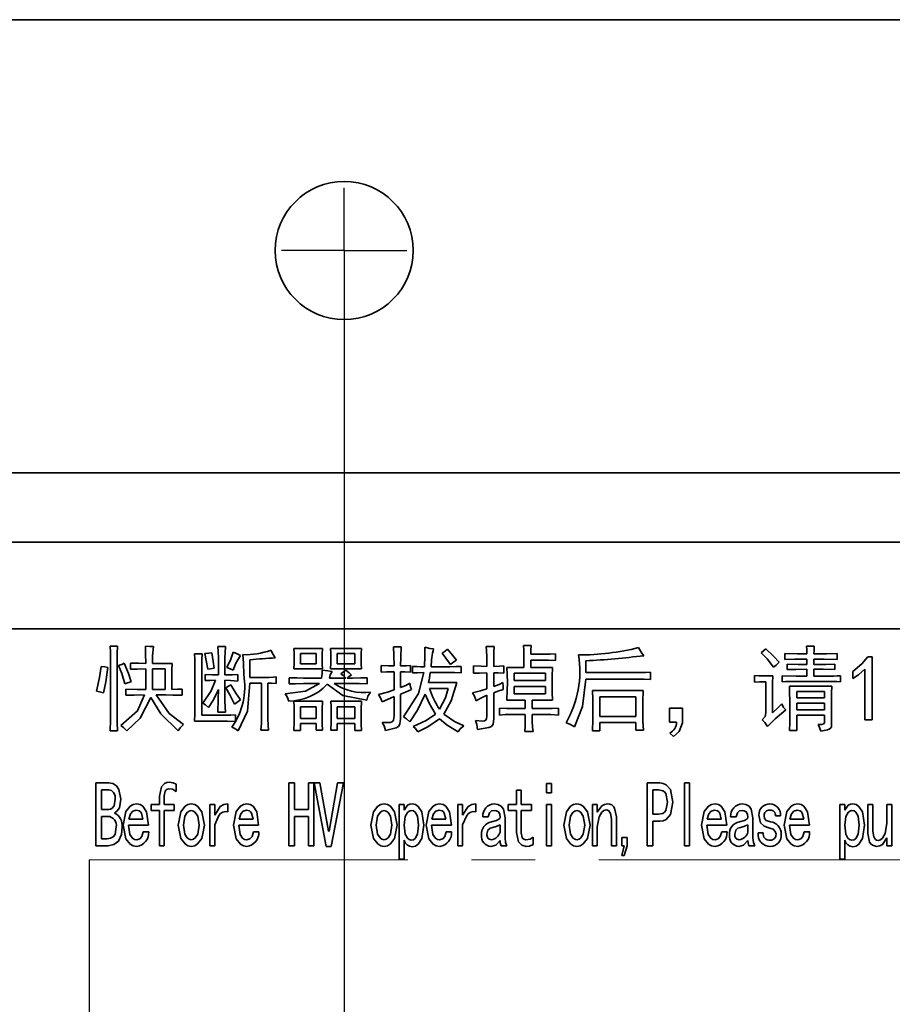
# Model space of a CAD drawing. Header units: millimetres. Extents: x 15229 to 19334, y -5668 to -4465.
# Tile 8 of 15: x 16054 to 16089, y -4879 to -4839. Entities that reach past the tile are written whole.
import ezdxf

# ---------------------------------------------------------------- set-up
doc = ezdxf.new("R2010")
doc.units = ezdxf.units.MM
doc.header["$PDMODE"] = 3
doc.header["$PDSIZE"] = 8
doc.linetypes.add('CENTER', pattern=[2, 1.25, -0.25, 0.25, -0.25])
doc.linetypes.add('CENTERX2', pattern=[20.32, 12.7, -2.54, 2.54, -2.54])
doc.layers.get('Defpoints').update_dxf_attribs({"linetype": 'CONTINUOUS'})
for name, color, linetype in [('3中心线层', 1, 'CENTER'), ('7标注层', 4, 'CONTINUOUS'), ('中心线层', 1, 'CENTERX2')]:
    doc.layers.add(name, color=color, linetype=linetype)
doc.layers.add('轮廓实线层', color=7, linetype='CONTINUOUS', lineweight=35)
doc.styles.add('TH_GBDIM', font='romans.shx', dxfattribs={"width": 0.8, "bigfont": 'gbcbig.shx'})
doc.dimstyles.new('TH_GBDIM1', dxfattribs={"dimtxt": 12, "dimasz": 2.5, "dimexe": 2, "dimexo": 0, "dimgap": 1.5, "dimtad": 1, "dimdec": 1, "dimzin": 0, "dimdsep": 46, "dimtxsty": 'TH_GBDIM', "dimcen": 2.5, "dimclrd": 130, "dimclre": 130, "dimclrt": 3, "dimadec": 0, "dimazin": 0, "dimtfac": 0.714286, "dimtdec": 1, "dimtmove": 0, "dimatfit": 3, "dimfxl": 1, "dimtzin": 0, "dimlwd": -1, "dimlwe": -1, "dimarcsym": 0})

# ---------------------------------------------------------------- blocks, each defined once
blk = doc.blocks.new('*D370')
at = {"layer": '7标注层', "color": 130, "ltscale": 5, "transparency": 16777216}
for p, q in [((16067.025, -4848.624), (16067.025, -4961.599)), ((16012.135, -4871.578), (16012.135, -4961.599)), ((16014.635, -4959.599), (16064.525, -4959.599))]:
    blk.add_line(p, q, dxfattribs=at)
for points in [[(16014.635, -4959.182), (16014.635, -4960.015), (16012.135, -4959.599)], [(16064.525, -4959.182), (16064.525, -4960.015), (16067.025, -4959.599)]]:
    blk.add_solid(points, dxfattribs=at)
at = {"layer": 'Defpoints', "color": 0, "ltscale": 5, "transparency": 16777216}
for p in [(16067.025, -4848.624), (16012.135, -4871.578), (16067.025, -4959.599)]:
    blk.add_point(p, dxfattribs=at)
at = {"layer": '7标注层', "color": 3, "ltscale": 5, "transparency": 16777216, "insert": (16039.58, -4952.099), "char_height": 12, "attachment_point": 5, "style": 'TH_GBDIM'}
blk.add_mtext('55', dxfattribs=at)
blk = doc.blocks.new('*D372')
at = {"layer": '7标注层', "color": 130, "ltscale": 5, "transparency": 16777216}
for p, q in [((16053.298, -4871.578), (16053.298, -4937.955)), ((16056.861, -4872.914), (16056.861, -4937.955)), ((16050.798, -4935.955), (16048.298, -4935.955)), ((16053.298, -4935.955), (16056.861, -4935.955)), ((16059.361, -4935.955), (16083.735, -4935.955))]:
    blk.add_line(p, q, dxfattribs=at)
for points in [[(16050.798, -4935.539), (16050.798, -4936.372), (16053.298, -4935.955)], [(16059.361, -4935.539), (16059.361, -4936.372), (16056.861, -4935.955)]]:
    blk.add_solid(points, dxfattribs=at)
at = {"layer": 'Defpoints', "color": 0, "ltscale": 5, "transparency": 16777216}
for p in [(16053.298, -4871.578), (16056.861, -4872.914), (16056.861, -4935.955)]:
    blk.add_point(p, dxfattribs=at)
at = {"layer": '7标注层', "color": 3, "ltscale": 5, "transparency": 16777216, "insert": (16078.807, -4928.455), "char_height": 12, "attachment_point": 5, "style": 'TH_GBDIM'}
blk.add_mtext('4', dxfattribs=at)
blk = doc.blocks.new('*D373')
at = {"layer": '7标注层', "color": 130, "ltscale": 5, "transparency": 16777216}
for p, q in [((16056.861, -4872.914), (16056.861, -4975.367)), ((16126.299, -4872.914), (16126.299, -4975.367)), ((16059.361, -4973.367), (16123.799, -4973.367))]:
    blk.add_line(p, q, dxfattribs=at)
for points in [[(16059.361, -4972.951), (16059.361, -4973.784), (16056.861, -4973.367)], [(16123.799, -4972.951), (16123.799, -4973.784), (16126.299, -4973.367)]]:
    blk.add_solid(points, dxfattribs=at)
at = {"layer": 'Defpoints', "color": 0, "ltscale": 5, "transparency": 16777216}
for p in [(16056.861, -4872.914), (16126.299, -4872.914), (16126.299, -4973.367)]:
    blk.add_point(p, dxfattribs=at)
at = {"layer": '7标注层', "color": 3, "ltscale": 5, "transparency": 16777216, "insert": (16091.58, -4965.867), "char_height": 12, "attachment_point": 5, "style": 'TH_GBDIM'}
blk.add_mtext('69', dxfattribs=at)
blk = doc.blocks.new('SW_CENTERMARKSYMBOL_84')
at = {"layer": '中心线层', "color": 0}
for q in [(0, 2.5), (-2.5, 0), (0, -2.5), (2.5, 0)]:
    blk.add_line((0, 0), q, dxfattribs=at)

msp = doc.modelspace()

# ---------------------------------------------------------------- linework, layer by layer
at = {"layer": '3中心线层', "linetype": 'CENTERX2', "lineweight": 18}
msp.add_line((16056.861, -4872.914), (16126.299, -4872.914), dxfattribs=at)
at = {"layer": '轮廓实线层'}
for p, q in [((16094.024, -4839.424), (16040.025, -4839.424)), ((16009.628, -4857.486), (16124.421, -4857.486)), ((16124.421, -4860.253), (16009.628, -4860.253)), ((16124.421, -4863.711), (16009.628, -4863.711)), ((16057.697, -4864.398), (16057.99, -4864.398)), ((16061.995, -4864.413), (16062.288, -4864.413)), ((16065.022, -4864.486), (16066.162, -4864.486)), ((16066.484, -4864.486), (16067.712, -4864.486)), ((16068.998, -4864.427), (16069.291, -4864.427)), ((16072.683, -4864.413), (16073.004, -4864.413)), ((16074.174, -4864.369), (16074.481, -4864.369)), ((16085.46, -4864.398), (16085.767, -4864.398)), ((16057.712, -4867.015), (16057.712, -4864.939)), ((16057.975, -4864.939), (16057.975, -4867.015)), ((16061.06, -4864.705), (16061.367, -4864.705)), ((16062.01, -4865.538), (16062.01, -4864.866)), ((16062.273, -4864.851), (16062.273, -4865.538)), ((16063.267, -4864.939), (16063.267, -4865.641)), ((16065.285, -4864.691), (16065.285, -4865.1)), ((16065.914, -4864.691), (16065.285, -4864.691)), ((16065.914, -4865.1), (16065.914, -4864.691)), ((16066.747, -4864.691), (16066.747, -4865.1)), ((16067.449, -4864.691), (16066.747, -4864.691)), ((16067.449, -4865.1), (16067.449, -4864.691)), ((16072.712, -4865.202), (16072.712, -4864.807)), ((16072.99, -4864.807), (16072.99, -4865.202)), ((16074.188, -4865.246), (16074.188, -4864.807)), ((16074.466, -4864.72), (16074.963, -4864.72)), ((16074.466, -4864.954), (16074.466, -4865.246)), ((16074.963, -4864.954), (16074.466, -4864.954)), ((16075.446, -4864.705), (16075.446, -4864.968)), ((16076.659, -4864.983), (16076.659, -4865.451)), ((16084.598, -4864.924), (16084.598, -4864.691)), ((16085.475, -4865.129), (16085.475, -4864.91)), ((16085.753, -4864.91), (16085.753, -4865.129)), ((16086.674, -4864.691), (16086.674, -4864.924)), ((16087.902, -4864.822), (16088.077, -4864.822)), ((16088.077, -4864.822), (16088.077, -4867.337)), ((16058.501, -4865.319), (16058.501, -4865.071)), ((16059.115, -4866.123), (16059.115, -4865.305)), ((16059.378, -4865.085), (16060.168, -4865.085)), ((16059.378, -4865.305), (16059.378, -4866.123)), ((16059.89, -4865.305), (16059.378, -4865.305)), ((16059.89, -4866.123), (16059.89, -4865.305)), ((16061.074, -4866.869), (16061.074, -4865.173)), ((16061.352, -4865.114), (16061.352, -4867.147)), ((16066.162, -4865.305), (16065.022, -4865.305)), ((16065.285, -4865.1), (16065.914, -4865.1)), ((16067.712, -4865.305), (16066.484, -4865.305)), ((16066.747, -4865.1), (16067.449, -4865.1)), ((16066.893, -4865.495), (16067.098, -4865.348)), ((16068.501, -4865.436), (16068.501, -4865.173)), ((16069.013, -4866.138), (16069.013, -4865.421)), ((16069.276, -4865.421), (16069.276, -4866.05)), ((16069.671, -4865.173), (16069.671, -4865.436)), ((16069.744, -4865.465), (16069.744, -4865.202)), ((16070.066, -4865.217), (16070.226, -4865.217)), ((16070.49, -4865.217), (16071.235, -4865.217)), ((16071.688, -4865.202), (16071.688, -4865.465)), ((16072.185, -4865.48), (16072.185, -4865.188)), ((16073.384, -4865.188), (16073.384, -4865.48)), ((16073.516, -4865.246), (16074.188, -4865.246)), ((16074.466, -4865.246), (16075.329, -4865.246)), ((16084.685, -4865.334), (16084.685, -4865.114)), ((16085.475, -4865.597), (16085.475, -4865.319)), ((16085.753, -4865.319), (16085.753, -4865.597)), ((16086.586, -4865.114), (16086.586, -4865.334)), ((16087.302, -4865.685), (16087.302, -4865.407)), ((16087.785, -4867.337), (16087.785, -4865.319)), ((16060.153, -4865.538), (16060.153, -4866.123)), ((16061.484, -4865.772), (16061.484, -4865.524)), ((16062.273, -4865.758), (16062.273, -4866.576)), ((16062.785, -4865.524), (16062.785, -4865.787)), ((16063.267, -4865.641), (16064.028, -4865.641)), ((16064.32, -4865.626), (16064.32, -4865.889)), ((16064.832, -4865.904), (16064.832, -4865.655)), ((16065.402, -4865.67), (16066.118, -4865.67)), ((16066.44, -4865.67), (16067.098, -4865.67)), ((16067.142, -4865.67), (16067.361, -4865.67)), ((16067.946, -4865.655), (16067.946, -4865.904)), ((16071.221, -4865.451), (16070.46, -4865.451)), ((16072.712, -4866.094), (16072.712, -4865.465)), ((16072.99, -4865.465), (16072.99, -4866.006)), ((16073.808, -4865.48), (16073.808, -4865.772)), ((16075.051, -4865.48), (16073.808, -4865.48)), ((16073.808, -4865.772), (16075.051, -4865.772)), ((16075.051, -4865.772), (16075.051, -4865.48)), ((16076.659, -4865.451), (16078.779, -4865.451)), ((16078.779, -4865.714), (16076.659, -4865.714)), ((16079.232, -4865.436), (16079.232, -4865.729)), ((16083.384, -4865.831), (16083.384, -4865.568)), ((16083.691, -4865.582), (16084.115, -4865.582)), ((16083.838, -4867.059), (16083.838, -4865.816)), ((16084.481, -4865.816), (16084.481, -4865.582)), ((16086.805, -4865.582), (16086.805, -4865.816)), ((16058.326, -4866.357), (16058.326, -4866.109)), ((16059.378, -4866.123), (16059.89, -4866.123)), ((16060.563, -4866.109), (16060.563, -4866.357)), ((16063.735, -4865.875), (16063.267, -4865.875)), ((16063.735, -4867.249), (16063.735, -4865.875)), ((16063.984, -4865.875), (16063.984, -4867.293)), ((16066.045, -4865.889), (16065.402, -4865.889)), ((16067.361, -4865.889), (16066.63, -4865.889)), ((16070.387, -4865.845), (16071.513, -4865.845)), ((16071.177, -4866.079), (16070.431, -4866.079)), ((16073.808, -4866.006), (16073.808, -4866.299)), ((16075.051, -4866.006), (16073.808, -4866.006)), ((16075.051, -4866.299), (16075.051, -4866.006)), ((16076.922, -4866.167), (16078.94, -4866.167)), ((16084.101, -4866.109), (16084.101, -4867.059)), ((16084.773, -4865.992), (16086.469, -4865.992)), ((16085.066, -4866.211), (16085.066, -4866.46)), ((16086.177, -4866.211), (16085.066, -4866.211)), ((16086.177, -4866.46), (16086.177, -4866.211)), ((16059.905, -4866.343), (16059.525, -4866.343)), ((16062.887, -4866.533), (16062.653, -4866.708)), ((16065.022, -4866.591), (16066.162, -4866.591)), ((16066.498, -4866.591), (16067.712, -4866.591)), ((16069.013, -4867.191), (16069.013, -4866.401)), ((16069.276, -4866.313), (16069.276, -4867.293)), ((16072.712, -4867.205), (16072.712, -4866.357)), ((16072.99, -4866.255), (16072.99, -4867.278)), ((16074.247, -4866.547), (16073.516, -4866.547)), ((16073.808, -4866.299), (16075.051, -4866.299)), ((16074.247, -4866.883), (16074.247, -4866.547)), ((16074.525, -4866.547), (16074.525, -4866.883)), ((16075.329, -4866.547), (16074.525, -4866.547)), ((16077.215, -4866.416), (16077.215, -4867.205)), ((16078.647, -4866.416), (16077.215, -4866.416)), ((16078.647, -4867.205), (16078.647, -4866.416)), ((16084.788, -4867.191), (16084.788, -4866.576)), ((16085.066, -4866.46), (16086.177, -4866.46)), ((16086.454, -4866.489), (16086.454, -4867.541)), ((16065.285, -4866.81), (16065.285, -4867.278)), ((16065.914, -4866.81), (16065.285, -4866.81)), ((16065.914, -4867.278), (16065.914, -4866.81)), ((16066.747, -4866.81), (16066.747, -4867.278)), ((16067.449, -4866.81), (16066.747, -4866.81)), ((16067.449, -4867.278), (16067.449, -4866.81)), ((16073.223, -4867.147), (16073.223, -4866.869)), ((16073.735, -4866.883), (16074.247, -4866.883)), ((16074.525, -4866.883), (16074.992, -4866.883)), ((16075.563, -4866.869), (16075.563, -4867.147)), ((16079.992, -4866.869), (16080.519, -4866.869)), ((16079.992, -4867.424), (16079.992, -4866.869)), ((16080.519, -4866.869), (16080.519, -4867.454)), ((16086.177, -4866.664), (16085.066, -4866.664)), ((16085.066, -4866.664), (16085.066, -4866.942)), ((16085.066, -4866.942), (16086.177, -4866.942)), ((16086.177, -4866.942), (16086.177, -4866.664)), ((16062.127, -4867.381), (16061.06, -4867.381)), ((16061.352, -4867.147), (16062.259, -4867.147)), ((16062.288, -4867.03), (16061.995, -4867.03)), ((16062.697, -4867.132), (16062.697, -4867.395)), ((16065.285, -4867.278), (16065.914, -4867.278)), ((16066.747, -4867.278), (16067.449, -4867.278)), ((16074.247, -4867.117), (16073.735, -4867.117)), ((16074.247, -4867.395), (16074.247, -4867.117)), ((16074.525, -4867.117), (16074.525, -4867.395)), ((16075.036, -4867.117), (16074.525, -4867.117)), ((16077.215, -4867.205), (16078.647, -4867.205)), ((16085.066, -4867.147), (16085.066, -4867.761)), ((16086.177, -4867.147), (16085.066, -4867.147)), ((16086.177, -4867.439), (16086.177, -4867.147)), ((16088.077, -4867.337), (16087.785, -4867.337)), ((16057.99, -4867.775), (16057.697, -4867.775)), ((16064.013, -4867.746), (16063.706, -4867.746)), ((16065.285, -4867.761), (16065.022, -4867.761)), ((16065.285, -4867.483), (16065.285, -4867.761)), ((16065.914, -4867.483), (16065.285, -4867.483)), ((16065.914, -4867.746), (16065.914, -4867.483)), ((16066.162, -4867.746), (16065.914, -4867.746)), ((16066.747, -4867.746), (16066.498, -4867.746)), ((16066.747, -4867.483), (16066.747, -4867.746)), ((16067.449, -4867.483), (16066.747, -4867.483)), ((16067.449, -4867.761), (16067.449, -4867.483)), ((16067.712, -4867.761), (16067.449, -4867.761)), ((16077.215, -4867.775), (16076.922, -4867.775)), ((16077.215, -4867.439), (16077.215, -4867.775)), ((16078.647, -4867.439), (16077.215, -4867.439)), ((16078.647, -4867.746), (16078.647, -4867.439)), ((16078.954, -4867.746), (16078.647, -4867.746)), ((16080.27, -4867.424), (16079.992, -4867.424)), ((16085.066, -4867.761), (16084.773, -4867.761)), ((16074.554, -4867.805), (16074.232, -4867.805)), ((16080.153, -4867.995), (16080.007, -4867.863)), ((16057.132, -4869.851), (16057.639, -4869.851)), ((16057.132, -4872.351), (16057.132, -4869.851)), ((16057.648, -4870.129), (16057.356, -4870.129)), ((16057.356, -4870.129), (16057.356, -4870.904)), ((16060.331, -4869.895), (16060.331, -4870.188)), ((16064.817, -4869.851), (16065.041, -4869.851)), ((16064.817, -4872.351), (16064.817, -4869.851)), ((16065.041, -4869.851), (16065.041, -4870.904)), ((16065.597, -4869.851), (16065.821, -4869.851)), ((16065.597, -4870.904), (16065.597, -4869.851)), ((16065.821, -4869.851), (16065.821, -4872.351)), ((16065.827, -4869.851), (16066.061, -4869.851)), ((16066.314, -4872.381), (16065.827, -4869.851)), ((16066.061, -4869.851), (16066.402, -4871.767)), ((16066.422, -4871.767), (16066.763, -4869.851)), ((16066.997, -4869.851), (16066.509, -4872.381)), ((16066.763, -4869.851), (16066.997, -4869.851)), ((16075.097, -4869.866), (16075.292, -4869.866)), ((16075.097, -4870.246), (16075.097, -4869.866)), ((16075.292, -4869.866), (16075.292, -4870.246)), ((16079.108, -4869.851), (16079.615, -4869.851)), ((16079.108, -4872.351), (16079.108, -4869.851)), ((16079.333, -4870.129), (16079.333, -4871.094)), ((16079.557, -4870.129), (16079.333, -4870.129)), ((16080.596, -4869.851), (16080.791, -4869.851)), ((16080.596, -4872.351), (16080.596, -4869.851)), ((16080.791, -4869.851), (16080.791, -4872.351)), ((16059.659, -4870.714), (16059.659, -4870.378)), ((16059.854, -4870.363), (16059.854, -4870.714)), ((16073.892, -4870.144), (16074.087, -4870.144)), ((16073.892, -4870.714), (16073.892, -4870.144)), ((16074.087, -4870.144), (16074.087, -4870.714)), ((16075.292, -4870.246), (16075.097, -4870.246)), ((16057.356, -4870.904), (16057.639, -4870.904)), ((16059.328, -4870.948), (16059.328, -4870.714)), ((16059.328, -4870.714), (16059.659, -4870.714)), ((16059.854, -4870.714), (16060.253, -4870.714)), ((16060.253, -4870.714), (16060.253, -4870.948)), ((16061.669, -4870.714), (16061.864, -4870.714)), ((16061.669, -4872.351), (16061.669, -4870.714)), ((16061.864, -4870.714), (16061.864, -4871.138)), ((16062.391, -4870.685), (16062.391, -4871.006)), ((16065.041, -4870.904), (16065.597, -4870.904)), ((16069.218, -4872.892), (16069.218, -4870.714)), ((16069.218, -4870.714), (16069.413, -4870.714)), ((16069.413, -4870.714), (16069.413, -4870.933)), ((16071.55, -4872.351), (16071.55, -4870.714)), ((16071.55, -4870.714), (16071.745, -4870.714)), ((16071.745, -4870.714), (16071.745, -4871.138)), ((16072.271, -4870.685), (16072.271, -4871.006)), ((16073.561, -4870.714), (16073.892, -4870.714)), ((16073.561, -4870.948), (16073.561, -4870.714)), ((16074.087, -4870.714), (16074.487, -4870.714)), ((16074.487, -4870.714), (16074.487, -4870.948)), ((16075.097, -4870.714), (16075.292, -4870.714)), ((16075.097, -4872.351), (16075.097, -4870.714)), ((16075.292, -4870.714), (16075.292, -4872.351)), ((16076.922, -4872.351), (16076.922, -4870.714)), ((16076.922, -4870.714), (16077.117, -4870.714)), ((16077.117, -4870.714), (16077.117, -4871.021)), ((16086.784, -4870.714), (16086.979, -4870.714)), ((16086.784, -4872.892), (16086.784, -4870.714)), ((16086.979, -4870.714), (16086.979, -4870.933)), ((16087.901, -4870.714), (16088.096, -4870.714)), ((16087.901, -4871.869), (16087.901, -4870.714)), ((16088.096, -4870.714), (16088.096, -4871.767)), ((16088.661, -4870.714), (16088.856, -4870.714)), ((16088.661, -4871.46), (16088.661, -4870.714)), ((16088.856, -4870.714), (16088.856, -4872.351)), ((16057.356, -4871.182), (16057.356, -4872.074)), ((16057.609, -4871.182), (16057.356, -4871.182)), ((16058.444, -4871.299), (16059, -4871.299)), ((16059.659, -4870.948), (16059.328, -4870.948)), ((16059.659, -4872.351), (16059.659, -4870.948)), ((16059.854, -4870.948), (16059.854, -4872.351)), ((16060.253, -4870.948), (16059.854, -4870.948)), ((16062.836, -4871.299), (16063.391, -4871.299)), ((16065.041, -4871.182), (16065.041, -4872.351)), ((16065.597, -4871.182), (16065.041, -4871.182)), ((16065.597, -4872.351), (16065.597, -4871.182)), ((16070.521, -4871.299), (16071.076, -4871.299)), ((16072.765, -4871.196), (16072.551, -4871.196)), ((16073.438, -4871.24), (16073.438, -4872.044)), ((16073.892, -4870.948), (16073.561, -4870.948)), ((16073.892, -4871.825), (16073.892, -4870.948)), ((16074.087, -4870.948), (16074.087, -4871.84)), ((16074.487, -4870.948), (16074.087, -4870.948)), ((16077.683, -4872.351), (16077.683, -4871.299)), ((16077.878, -4871.196), (16077.878, -4872.351)), ((16079.333, -4871.094), (16079.557, -4871.094)), ((16081.499, -4871.299), (16082.055, -4871.299)), ((16082.646, -4871.196), (16082.431, -4871.196)), ((16083.318, -4871.24), (16083.318, -4872.044)), ((16084.416, -4871.167), (16084.221, -4871.167)), ((16084.793, -4871.299), (16085.348, -4871.299)), ((16059.224, -4871.533), (16058.434, -4871.533)), ((16061.864, -4871.518), (16061.864, -4872.351)), ((16063.615, -4871.533), (16062.826, -4871.533)), ((16071.3, -4871.533), (16070.511, -4871.533)), ((16071.745, -4871.518), (16071.745, -4872.351)), ((16073.243, -4871.81), (16073.243, -4871.518)), ((16077.117, -4871.606), (16077.117, -4872.351)), ((16079.333, -4871.372), (16079.333, -4872.351)), ((16079.615, -4871.372), (16079.333, -4871.372)), ((16082.279, -4871.533), (16081.489, -4871.533)), ((16083.123, -4871.81), (16083.123, -4871.518)), ((16085.572, -4871.533), (16084.783, -4871.533)), ((16057.356, -4872.074), (16057.58, -4872.074)), ((16059.019, -4871.796), (16059.234, -4871.796)), ((16063.411, -4871.796), (16063.625, -4871.796)), ((16066.402, -4871.767), (16066.422, -4871.767)), ((16071.096, -4871.796), (16071.31, -4871.796)), ((16074.565, -4872.015), (16074.565, -4872.307)), ((16078.089, -4872.03), (16078.313, -4872.03)), ((16078.089, -4872.351), (16078.089, -4872.03)), ((16078.313, -4872.03), (16078.313, -4872.351)), ((16082.074, -4871.796), (16082.289, -4871.796)), ((16083.529, -4871.84), (16083.724, -4871.84)), ((16085.368, -4871.796), (16085.582, -4871.796)), ((16088.661, -4872.351), (16088.661, -4872.044)), ((16057.619, -4872.351), (16057.132, -4872.351)), ((16059.854, -4872.351), (16059.659, -4872.351)), ((16061.864, -4872.351), (16061.669, -4872.351)), ((16065.041, -4872.351), (16064.817, -4872.351)), ((16065.821, -4872.351), (16065.597, -4872.351)), ((16066.509, -4872.381), (16066.314, -4872.381)), ((16069.413, -4872.132), (16069.413, -4872.892)), ((16071.745, -4872.351), (16071.55, -4872.351)), ((16073.515, -4872.351), (16073.282, -4872.351)), ((16075.292, -4872.351), (16075.097, -4872.351)), ((16077.117, -4872.351), (16076.922, -4872.351)), ((16077.878, -4872.351), (16077.683, -4872.351)), ((16078.186, -4872.351), (16078.089, -4872.351)), ((16078.089, -4872.746), (16078.186, -4872.351)), ((16078.313, -4872.351), (16078.186, -4872.746)), ((16079.333, -4872.351), (16079.108, -4872.351)), ((16080.791, -4872.351), (16080.596, -4872.351)), ((16083.396, -4872.351), (16083.162, -4872.351)), ((16086.979, -4872.132), (16086.979, -4872.892)), ((16088.856, -4872.351), (16088.661, -4872.351)), ((16078.186, -4872.746), (16078.089, -4872.746)), ((16069.413, -4872.892), (16069.218, -4872.892)), ((16086.979, -4872.892), (16086.784, -4872.892))]:
    msp.add_line(p, q, dxfattribs=at)
at = {"layer": '轮廓实线层', "flags": 128}
for points in [[(16057.712, -4864.939), (16057.708, -4864.636), (16057.697, -4864.398)], [(16057.99, -4864.398), (16057.977, -4864.701), (16057.975, -4864.939)], [(16059.101, -4864.398), (16059.281, -4864.41), (16059.422, -4864.413)], [(16059.115, -4865.085), (16059.11, -4864.7), (16059.101, -4864.398)], [(16059.422, -4864.413), (16059.38, -4864.788), (16059.378, -4865.085)], [(16062.01, -4864.866), (16062.006, -4864.612), (16061.995, -4864.413)], [(16062.288, -4864.413), (16062.275, -4864.658), (16062.273, -4864.851)], [(16062.346, -4865.246), (16062.51, -4864.912), (16062.595, -4864.632)], [(16062.595, -4864.632), (16062.757, -4864.709), (16062.887, -4864.764)], [(16064.101, -4864.559), (16064.191, -4864.735), (16064.276, -4864.866)], [(16065.036, -4864.895), (16065.032, -4864.666), (16065.022, -4864.486)], [(16066.162, -4864.486), (16066.15, -4864.715), (16066.147, -4864.895)], [(16066.498, -4864.881), (16066.494, -4864.659), (16066.484, -4864.486)], [(16067.712, -4864.486), (16067.7, -4864.707), (16067.697, -4864.881)], [(16069.013, -4865.188), (16069.01, -4864.762), (16068.998, -4864.427)], [(16069.291, -4864.427), (16069.278, -4864.853), (16069.276, -4865.188)], [(16070.226, -4865.217), (16070.245, -4864.783), (16070.241, -4864.442)], [(16070.241, -4864.442), (16070.435, -4864.489), (16070.592, -4864.5)], [(16070.928, -4864.676), (16071.055, -4864.591), (16071.147, -4864.515)], [(16071.147, -4864.515), (16071.35, -4864.756), (16071.498, -4864.954)], [(16072.712, -4864.807), (16072.704, -4864.586), (16072.683, -4864.413)], [(16073.004, -4864.413), (16072.992, -4864.634), (16072.99, -4864.807)], [(16074.188, -4864.807), (16074.185, -4864.562), (16074.174, -4864.369)], [(16074.481, -4864.369), (16074.469, -4864.565), (16074.466, -4864.72)], [(16078.764, -4864.457), (16078.869, -4864.643), (16078.969, -4864.778)], [(16083.647, -4864.661), (16083.757, -4864.575), (16083.838, -4864.5)], [(16083.838, -4864.5), (16084.146, -4864.79), (16084.364, -4865.041)], [(16085.475, -4864.705), (16085.47, -4864.533), (16085.46, -4864.398)], [(16085.767, -4864.398), (16085.756, -4864.57), (16085.753, -4864.705)], [(16061.074, -4865.173), (16061.07, -4864.911), (16061.06, -4864.705)], [(16061.367, -4864.705), (16061.355, -4864.934), (16061.352, -4865.114)], [(16061.469, -4864.691), (16061.625, -4864.674), (16061.747, -4864.661)], [(16061.586, -4865.319), (16061.527, -4864.966), (16061.469, -4864.691)], [(16061.747, -4864.661), (16061.803, -4865.005), (16061.849, -4865.275)], [(16062.887, -4864.764), (16062.707, -4865.082), (16062.595, -4865.348)], [(16063.019, -4865.524), (16063.012, -4865.081), (16062.99, -4864.734)], [(16065.022, -4865.305), (16065.033, -4865.075), (16065.036, -4864.895)], [(16066.147, -4864.895), (16066.152, -4865.125), (16066.162, -4865.305)], [(16066.484, -4865.305), (16066.495, -4865.067), (16066.498, -4864.881)], [(16067.697, -4864.881), (16067.702, -4865.118), (16067.712, -4865.305)], [(16071.264, -4865.129), (16071.084, -4864.87), (16070.928, -4864.676)], [(16071.498, -4864.954), (16071.363, -4865.046), (16071.264, -4865.129)], [(16074.963, -4864.72), (16075.234, -4864.716), (16075.446, -4864.705)], [(16075.446, -4864.968), (16075.176, -4864.956), (16074.963, -4864.954)], [(16084.145, -4865.231), (16083.883, -4864.897), (16083.647, -4864.661)], [(16084.598, -4864.691), (16085.089, -4864.703), (16085.475, -4864.705)], [(16085.475, -4864.91), (16084.984, -4864.913), (16084.598, -4864.924)], [(16085.753, -4864.705), (16086.269, -4864.702), (16086.674, -4864.691)], [(16086.674, -4864.924), (16086.158, -4864.912), (16085.753, -4864.91)], [(16087.302, -4865.407), (16087.665, -4865.106), (16087.902, -4864.822)], [(16057.156, -4866.196), (16057.278, -4865.644), (16057.332, -4865.202)], [(16057.332, -4865.202), (16057.487, -4865.225), (16057.609, -4865.246)], [(16057.609, -4865.246), (16057.525, -4865.814), (16057.434, -4866.255)], [(16058.033, -4865.173), (16058.161, -4865.125), (16058.253, -4865.071)], [(16058.282, -4865.904), (16058.158, -4865.489), (16058.033, -4865.173)], [(16058.253, -4865.071), (16058.424, -4865.483), (16058.531, -4865.816)], [(16058.501, -4865.071), (16058.845, -4865.082), (16059.115, -4865.085)], [(16059.115, -4865.305), (16058.771, -4865.309), (16058.501, -4865.319)], [(16060.168, -4865.085), (16060.157, -4865.339), (16060.153, -4865.538)], [(16061.849, -4865.275), (16061.702, -4865.299), (16061.586, -4865.319)], [(16062.595, -4865.348), (16062.457, -4865.287), (16062.346, -4865.246)], [(16066.118, -4865.67), (16066.15, -4865.491), (16066.147, -4865.348)], [(16066.147, -4865.348), (16066.368, -4865.382), (16066.542, -4865.407)], [(16066.542, -4865.407), (16066.463, -4865.546), (16066.44, -4865.67)], [(16067.098, -4865.348), (16067.226, -4865.457), (16067.317, -4865.553)], [(16068.501, -4865.173), (16068.788, -4865.185), (16069.013, -4865.188)], [(16069.013, -4865.421), (16068.726, -4865.425), (16068.501, -4865.436)], [(16069.276, -4865.188), (16069.497, -4865.184), (16069.671, -4865.173)], [(16069.671, -4865.436), (16069.45, -4865.424), (16069.276, -4865.421)], [(16069.744, -4865.202), (16069.924, -4865.213), (16070.066, -4865.217)], [(16071.235, -4865.217), (16071.489, -4865.211), (16071.688, -4865.202)], [(16072.185, -4865.188), (16072.48, -4865.2), (16072.712, -4865.202)], [(16072.99, -4865.202), (16073.211, -4865.199), (16073.384, -4865.188)], [(16073.531, -4865.845), (16073.527, -4865.51), (16073.516, -4865.246)], [(16075.329, -4865.246), (16075.316, -4865.59), (16075.314, -4865.86)], [(16084.364, -4865.041), (16084.242, -4865.149), (16084.145, -4865.231)], [(16084.685, -4865.114), (16085.127, -4865.127), (16085.475, -4865.129)], [(16085.475, -4865.319), (16085.033, -4865.322), (16084.685, -4865.334)], [(16085.753, -4865.129), (16086.22, -4865.126), (16086.586, -4865.114)], [(16086.586, -4865.334), (16086.119, -4865.321), (16085.753, -4865.319)], [(16087.785, -4865.319), (16087.525, -4865.538), (16087.302, -4865.685)], [(16058.531, -4865.816), (16058.39, -4865.863), (16058.282, -4865.904)], [(16061.396, -4866.664), (16061.719, -4866.181), (16061.893, -4865.758)], [(16061.484, -4865.524), (16061.778, -4865.536), (16062.01, -4865.538)], [(16061.893, -4865.758), (16061.664, -4865.764), (16061.484, -4865.772)], [(16062.273, -4865.538), (16062.56, -4865.534), (16062.785, -4865.524)], [(16062.785, -4865.787), (16062.499, -4865.762), (16062.273, -4865.758)], [(16064.028, -4865.641), (16064.191, -4865.635), (16064.32, -4865.626)], [(16064.832, -4865.655), (16065.151, -4865.665), (16065.402, -4865.67)], [(16067.098, -4865.67), (16066.987, -4865.567), (16066.893, -4865.495)], [(16067.317, -4865.553), (16067.215, -4865.613), (16067.142, -4865.67)], [(16067.361, -4865.67), (16067.689, -4865.666), (16067.946, -4865.655)], [(16069.393, -4867.22), (16069.983, -4866.291), (16070.197, -4865.451)], [(16070.197, -4865.451), (16069.943, -4865.455), (16069.744, -4865.465)], [(16070.46, -4865.451), (16070.422, -4865.672), (16070.387, -4865.845)], [(16071.688, -4865.465), (16071.427, -4865.454), (16071.221, -4865.451)], [(16072.712, -4865.465), (16072.417, -4865.469), (16072.185, -4865.48)], [(16073.384, -4865.48), (16073.163, -4865.467), (16072.99, -4865.465)], [(16076.659, -4865.714), (16076.521, -4866.809), (16076.206, -4867.614)], [(16078.779, -4865.451), (16079.033, -4865.446), (16079.232, -4865.436)], [(16079.232, -4865.729), (16078.979, -4865.717), (16078.779, -4865.714)], [(16083.384, -4865.568), (16083.556, -4865.579), (16083.691, -4865.582)], [(16083.838, -4865.816), (16083.584, -4865.821), (16083.384, -4865.831)], [(16084.115, -4865.582), (16084.103, -4865.877), (16084.101, -4866.109)], [(16084.481, -4865.582), (16085.037, -4865.595), (16085.475, -4865.597)], [(16057.434, -4866.255), (16057.278, -4866.223), (16057.156, -4866.196)], [(16058.326, -4866.109), (16058.768, -4866.12), (16059.115, -4866.123)], [(16060.153, -4866.123), (16060.383, -4866.117), (16060.563, -4866.109)], [(16062.01, -4866.123), (16061.814, -4866.538), (16061.615, -4866.84)], [(16061.995, -4867.03), (16062.007, -4866.522), (16062.01, -4866.123)], [(16062.302, -4866.065), (16062.415, -4865.987), (16062.507, -4865.933)], [(16062.653, -4866.708), (16062.467, -4866.342), (16062.302, -4866.065)], [(16062.507, -4865.933), (16062.713, -4866.273), (16062.887, -4866.533)], [(16063.267, -4865.875), (16063.177, -4866.989), (16062.8, -4867.775)], [(16064.32, -4865.889), (16064.132, -4865.878), (16063.984, -4865.875)], [(16064.671, -4866.299), (16065.486, -4866.197), (16066.045, -4865.889)], [(16065.402, -4865.889), (16065.083, -4865.896), (16064.832, -4865.904)], [(16067.931, -4866.547), (16066.969, -4866.369), (16066.352, -4865.919)], [(16067.946, -4865.904), (16067.618, -4865.892), (16067.361, -4865.889)], [(16068.399, -4866.328), (16068.746, -4866.232), (16069.013, -4866.138)], [(16069.276, -4866.05), (16069.486, -4865.962), (16069.642, -4865.875)], [(16069.715, -4866.123), (16069.468, -4866.227), (16069.276, -4866.313)], [(16069.642, -4865.875), (16069.669, -4866.018), (16069.715, -4866.123)], [(16070.826, -4866.913), (16071.059, -4866.462), (16071.177, -4866.079)], [(16071.513, -4865.845), (16071.29, -4866.577), (16071.001, -4867.103)], [(16072.142, -4866.255), (16072.464, -4866.174), (16072.712, -4866.094)], [(16072.99, -4866.006), (16073.2, -4865.929), (16073.355, -4865.845)], [(16073.37, -4866.123), (16073.156, -4866.196), (16072.99, -4866.255)], [(16073.355, -4865.845), (16073.36, -4866.001), (16073.37, -4866.123)], [(16073.516, -4866.547), (16073.528, -4866.154), (16073.531, -4865.845)], [(16075.314, -4865.86), (16075.317, -4866.245), (16075.329, -4866.547)], [(16076.937, -4866.971), (16076.934, -4866.521), (16076.922, -4866.167)], [(16078.94, -4866.167), (16078.927, -4866.617), (16078.925, -4866.971)], [(16084.788, -4866.576), (16084.783, -4866.249), (16084.773, -4865.992)], [(16086.469, -4865.992), (16086.457, -4866.27), (16086.454, -4866.489)], [(16058.121, -4867.556), (16058.79, -4866.977), (16059.071, -4866.343)], [(16059.071, -4866.343), (16058.654, -4866.348), (16058.326, -4866.357)], [(16059.32, -4866.445), (16058.893, -4867.272), (16058.355, -4867.775)], [(16060.402, -4867.775), (16059.714, -4867.097), (16059.32, -4866.445)], [(16059.525, -4866.343), (16060.055, -4867.085), (16060.621, -4867.527)], [(16060.563, -4866.357), (16060.194, -4866.345), (16059.905, -4866.343)], [(16062.273, -4866.576), (16062.277, -4866.83), (16062.288, -4867.03)], [(16064.817, -4866.591), (16064.753, -4866.418), (16064.671, -4866.299)], [(16065.036, -4867.147), (16065.033, -4866.835), (16065.022, -4866.591)], [(16066.162, -4866.591), (16066.15, -4866.918), (16066.147, -4867.176)], [(16066.513, -4867.147), (16066.508, -4866.835), (16066.498, -4866.591)], [(16067.712, -4866.591), (16067.699, -4866.927), (16067.697, -4867.191)], [(16068.077, -4866.226), (16067.975, -4866.397), (16067.931, -4866.547)], [(16068.545, -4866.62), (16068.469, -4866.454), (16068.399, -4866.328)], [(16069.013, -4866.401), (16068.749, -4866.519), (16068.545, -4866.62)], [(16070.256, -4866.313), (16069.948, -4866.948), (16069.642, -4867.41)], [(16070.665, -4867.103), (16070.41, -4866.674), (16070.256, -4866.313)], [(16072.288, -4866.576), (16072.221, -4866.389), (16072.142, -4866.255)], [(16072.712, -4866.357), (16072.469, -4866.47), (16072.288, -4866.576)], [(16061.06, -4867.381), (16061.072, -4867.094), (16061.074, -4866.869)], [(16061.615, -4866.84), (16061.495, -4866.739), (16061.396, -4866.664)], [(16073.223, -4866.869), (16073.51, -4866.881), (16073.735, -4866.883)], [(16074.992, -4866.883), (16075.312, -4866.88), (16075.563, -4866.869)], [(16076.922, -4867.775), (16076.935, -4867.325), (16076.937, -4866.971)], [(16078.925, -4866.971), (16078.932, -4867.406), (16078.954, -4867.746)], [(16084.627, -4866.942), (16084.205, -4867.296), (16083.896, -4867.6)], [(16084.101, -4867.059), (16084.313, -4866.862), (16084.466, -4866.693)], [(16084.466, -4866.693), (16084.544, -4866.841), (16084.627, -4866.942)], [(16057.697, -4867.775), (16057.709, -4867.35), (16057.712, -4867.015)], [(16057.975, -4867.015), (16057.98, -4867.441), (16057.99, -4867.775)], [(16062.697, -4867.395), (16062.378, -4867.383), (16062.127, -4867.381)], [(16062.259, -4867.147), (16062.504, -4867.142), (16062.697, -4867.132)], [(16063.706, -4867.746), (16063.73, -4867.468), (16063.735, -4867.249)], [(16063.984, -4867.293), (16063.992, -4867.547), (16064.013, -4867.746)], [(16065.022, -4867.761), (16065.034, -4867.417), (16065.036, -4867.147)], [(16066.147, -4867.176), (16066.151, -4867.495), (16066.162, -4867.746)], [(16066.498, -4867.746), (16066.51, -4867.41), (16066.513, -4867.147)], [(16067.697, -4867.191), (16067.7, -4867.51), (16067.712, -4867.761)], [(16068.545, -4867.439), (16068.865, -4867.434), (16068.941, -4867.41), (16068.969, -4867.383), (16068.989, -4867.348), (16069.013, -4867.191)], [(16069.276, -4867.293), (16069.243, -4867.506), (16069.186, -4867.597), (16069.096, -4867.656), (16068.677, -4867.761)], [(16069.642, -4867.41), (16069.512, -4867.29), (16069.393, -4867.22)], [(16069.773, -4867.6), (16070.299, -4867.367), (16070.665, -4867.103)], [(16070.826, -4867.293), (16070.362, -4867.62), (16069.963, -4867.819)], [(16071.571, -4867.819), (16071.133, -4867.553), (16070.826, -4867.293)], [(16071.001, -4867.103), (16071.421, -4867.402), (16071.791, -4867.571)], [(16072.259, -4867.366), (16072.544, -4867.382), (16072.615, -4867.376), (16072.676, -4867.341), (16072.705, -4867.276), (16072.712, -4867.205)], [(16072.346, -4867.717), (16072.311, -4867.517), (16072.259, -4867.366)], [(16072.99, -4867.278), (16072.959, -4867.502), (16072.896, -4867.595), (16072.793, -4867.641), (16072.346, -4867.717)], [(16073.735, -4867.117), (16073.448, -4867.124), (16073.223, -4867.147)], [(16075.563, -4867.147), (16075.268, -4867.122), (16075.036, -4867.117)], [(16083.691, -4867.337), (16083.809, -4867.199), (16083.838, -4867.059)], [(16083.896, -4867.6), (16083.788, -4867.447), (16083.691, -4867.337)], [(16084.773, -4867.761), (16084.785, -4867.441), (16084.788, -4867.191)], [(16058.355, -4867.775), (16058.232, -4867.644), (16058.121, -4867.556)], [(16060.621, -4867.527), (16060.489, -4867.658), (16060.402, -4867.775)], [(16062.8, -4867.775), (16062.664, -4867.686), (16062.551, -4867.629)], [(16068.677, -4867.761), (16068.618, -4867.574), (16068.545, -4867.439)], [(16069.963, -4867.819), (16069.872, -4867.683), (16069.773, -4867.6)], [(16071.791, -4867.571), (16071.652, -4867.696), (16071.571, -4867.819)], [(16074.232, -4867.805), (16074.243, -4867.575), (16074.247, -4867.395)], [(16074.525, -4867.395), (16074.534, -4867.625), (16074.554, -4867.805)], [(16076.206, -4867.614), (16076.023, -4867.513), (16075.87, -4867.454)], [(16080.519, -4867.454), (16080.382, -4867.804), (16080.153, -4867.995)], [(16085.914, -4867.527), (16086.062, -4867.517), (16086.134, -4867.496), (16086.164, -4867.474), (16086.177, -4867.439)], [(16086.031, -4867.79), (16085.977, -4867.637), (16085.914, -4867.527)], [(16086.454, -4867.541), (16086.447, -4867.609), (16086.416, -4867.67), (16086.361, -4867.709), (16086.297, -4867.73), (16086.031, -4867.79)], [(16057.639, -4869.851), (16057.805, -4869.878), (16057.947, -4869.969), (16058.042, -4870.108), (16058.126, -4870.495)], [(16057.902, -4870.495), (16057.89, -4870.355), (16057.836, -4870.227), (16057.754, -4870.155), (16057.648, -4870.129)], [(16059.659, -4870.378), (16059.739, -4870.01), (16059.867, -4869.871), (16059.955, -4869.834), (16060.049, -4869.822)], [(16060.039, -4870.085), (16059.948, -4870.106), (16059.911, -4870.137), (16059.887, -4870.178), (16059.854, -4870.363)], [(16060.331, -4870.188), (16060.177, -4870.101), (16060.039, -4870.085)], [(16060.049, -4869.822), (16060.213, -4869.842), (16060.331, -4869.895)], [(16079.908, -4870.612), (16079.849, -4870.275), (16079.797, -4870.208), (16079.725, -4870.161), (16079.557, -4870.129)], [(16079.615, -4869.851), (16079.743, -4869.867), (16079.86, -4869.919), (16080.028, -4870.111), (16080.132, -4870.612)], [(16057.639, -4870.904), (16057.706, -4870.894), (16057.767, -4870.863), (16057.855, -4870.761), (16057.902, -4870.495)], [(16058.126, -4870.495), (16058.064, -4870.846), (16057.982, -4870.962), (16057.873, -4871.05)], [(16058.22, -4871.533), (16058.326, -4870.99), (16058.497, -4870.773), (16058.619, -4870.707), (16058.756, -4870.685)], [(16058.756, -4870.685), (16058.888, -4870.708), (16059.003, -4870.778), (16059.151, -4871), (16059.224, -4871.533)], [(16060.406, -4871.533), (16060.515, -4870.999), (16060.681, -4870.781), (16060.798, -4870.71), (16060.932, -4870.685)], [(16060.932, -4870.685), (16061.067, -4870.71), (16061.184, -4870.781), (16061.35, -4870.999), (16061.459, -4871.533)], [(16061.864, -4871.138), (16062.088, -4870.791), (16062.23, -4870.711), (16062.391, -4870.685)], [(16062.611, -4871.533), (16062.717, -4870.99), (16062.888, -4870.773), (16063.01, -4870.707), (16063.147, -4870.685)], [(16063.147, -4870.685), (16063.28, -4870.708), (16063.394, -4870.778), (16063.542, -4871), (16063.615, -4871.533)], [(16068.091, -4871.533), (16068.2, -4870.999), (16068.366, -4870.781), (16068.483, -4870.71), (16068.617, -4870.685)], [(16068.617, -4870.685), (16068.752, -4870.71), (16068.869, -4870.781), (16069.034, -4870.999), (16069.144, -4871.533)], [(16069.413, -4870.933), (16069.555, -4870.739), (16069.64, -4870.698), (16069.735, -4870.685)], [(16069.735, -4870.685), (16069.865, -4870.711), (16069.975, -4870.785), (16070.122, -4871.007), (16070.202, -4871.533)], [(16070.296, -4871.533), (16070.402, -4870.99), (16070.573, -4870.773), (16070.695, -4870.707), (16070.832, -4870.685)], [(16070.832, -4870.685), (16070.965, -4870.708), (16071.079, -4870.778), (16071.227, -4871), (16071.3, -4871.533)], [(16071.745, -4871.138), (16071.968, -4870.791), (16072.11, -4870.711), (16072.271, -4870.685)], [(16073.009, -4870.685), (16073.156, -4870.706), (16073.284, -4870.779), (16073.371, -4870.899), (16073.438, -4871.24)], [(16075.776, -4871.533), (16075.885, -4870.999), (16076.051, -4870.781), (16076.168, -4870.71), (16076.302, -4870.685)], [(16076.302, -4870.685), (16076.437, -4870.71), (16076.554, -4870.781), (16076.719, -4870.999), (16076.829, -4871.533)], [(16077.117, -4871.021), (16077.297, -4870.764), (16077.405, -4870.703), (16077.527, -4870.685)], [(16077.468, -4870.919), (16077.37, -4870.949), (16077.294, -4871.02), (16077.189, -4871.199), (16077.117, -4871.606)], [(16077.683, -4871.299), (16077.644, -4871.062), (16077.579, -4870.961), (16077.528, -4870.929), (16077.468, -4870.919)], [(16077.527, -4870.685), (16077.613, -4870.695), (16077.693, -4870.728), (16077.758, -4870.786), (16077.806, -4870.859), (16077.878, -4871.196)], [(16079.557, -4871.094), (16079.725, -4871.062), (16079.797, -4871.015), (16079.849, -4870.948), (16079.908, -4870.612)], [(16080.132, -4870.612), (16080.028, -4871.112), (16079.86, -4871.304), (16079.743, -4871.356), (16079.615, -4871.372)], [(16081.275, -4871.533), (16081.381, -4870.99), (16081.552, -4870.773), (16081.674, -4870.707), (16081.811, -4870.685)], [(16081.811, -4870.685), (16081.943, -4870.708), (16082.058, -4870.778), (16082.206, -4871), (16082.279, -4871.533)], [(16082.889, -4870.685), (16083.036, -4870.706), (16083.164, -4870.779), (16083.252, -4870.899), (16083.318, -4871.24)], [(16084.569, -4871.533), (16084.674, -4870.99), (16084.845, -4870.773), (16084.967, -4870.707), (16085.105, -4870.685)], [(16085.105, -4870.685), (16085.237, -4870.708), (16085.351, -4870.778), (16085.499, -4871), (16085.572, -4871.533)], [(16086.979, -4870.933), (16087.12, -4870.739), (16087.206, -4870.698), (16087.3, -4870.685)], [(16087.3, -4870.685), (16087.431, -4870.711), (16087.541, -4870.785), (16087.688, -4871.007), (16087.768, -4871.533)], [(16058.737, -4870.933), (16058.603, -4870.977), (16058.511, -4871.085), (16058.444, -4871.299)], [(16059, -4871.299), (16058.94, -4871.057), (16058.904, -4871.005), (16058.856, -4870.965), (16058.737, -4870.933)], [(16060.932, -4870.948), (16060.845, -4870.97), (16060.773, -4871.024), (16060.675, -4871.176), (16060.62, -4871.533)], [(16061.244, -4871.533), (16061.189, -4871.176), (16061.091, -4871.024), (16061.02, -4870.97), (16060.932, -4870.948)], [(16062.391, -4871.006), (16062.289, -4870.995), (16062.188, -4871.015), (16062.1, -4871.068), (16062.031, -4871.143), (16061.864, -4871.518)], [(16063.128, -4870.933), (16062.994, -4870.977), (16062.903, -4871.085), (16062.836, -4871.299)], [(16063.391, -4871.299), (16063.332, -4871.057), (16063.296, -4871.005), (16063.248, -4870.965), (16063.128, -4870.933)], [(16068.617, -4870.948), (16068.53, -4870.97), (16068.458, -4871.024), (16068.36, -4871.176), (16068.305, -4871.533)], [(16068.929, -4871.533), (16068.874, -4871.176), (16068.776, -4871.024), (16068.705, -4870.97), (16068.617, -4870.948)], [(16069.696, -4870.948), (16069.611, -4870.97), (16069.544, -4871.028), (16069.461, -4871.183), (16069.413, -4871.533)], [(16069.988, -4871.533), (16069.943, -4871.174), (16069.858, -4871.016), (16069.784, -4870.965), (16069.696, -4870.948)], [(16070.813, -4870.933), (16070.679, -4870.977), (16070.588, -4871.085), (16070.521, -4871.299)], [(16071.076, -4871.299), (16071.017, -4871.057), (16070.981, -4871.005), (16070.933, -4870.965), (16070.813, -4870.933)], [(16072.271, -4871.006), (16072.169, -4870.995), (16072.069, -4871.015), (16071.981, -4871.068), (16071.911, -4871.143), (16071.745, -4871.518)], [(16073.009, -4870.948), (16072.902, -4870.966), (16072.821, -4871.036), (16072.765, -4871.196)], [(16072.901, -4871.401), (16073.101, -4871.344), (16073.193, -4871.298), (16073.229, -4871.261), (16073.243, -4871.211)], [(16073.243, -4871.211), (16073.225, -4871.1), (16073.174, -4871), (16073.097, -4870.958), (16073.009, -4870.948)], [(16076.302, -4870.948), (16076.215, -4870.97), (16076.143, -4871.024), (16076.045, -4871.176), (16075.99, -4871.533)], [(16076.614, -4871.533), (16076.559, -4871.176), (16076.461, -4871.024), (16076.39, -4870.97), (16076.302, -4870.948)], [(16081.792, -4870.933), (16081.658, -4870.977), (16081.566, -4871.085), (16081.499, -4871.299)], [(16082.055, -4871.299), (16081.995, -4871.057), (16081.959, -4871.005), (16081.911, -4870.965), (16081.792, -4870.933)], [(16082.889, -4870.948), (16082.783, -4870.966), (16082.702, -4871.036), (16082.646, -4871.196)], [(16082.782, -4871.401), (16082.981, -4871.344), (16083.074, -4871.298), (16083.11, -4871.261), (16083.123, -4871.211)], [(16083.123, -4871.211), (16083.106, -4871.1), (16083.054, -4871), (16082.977, -4870.958), (16082.889, -4870.948)], [(16083.948, -4871.635), (16083.762, -4871.573), (16083.623, -4871.437), (16083.558, -4871.138)], [(16083.763, -4871.152), (16083.782, -4871.262), (16083.851, -4871.346), (16084.016, -4871.401)], [(16085.085, -4870.933), (16084.952, -4870.977), (16084.86, -4871.085), (16084.793, -4871.299)], [(16085.348, -4871.299), (16085.289, -4871.057), (16085.253, -4871.005), (16085.205, -4870.965), (16085.085, -4870.933)], [(16087.261, -4870.948), (16087.177, -4870.97), (16087.11, -4871.028), (16087.026, -4871.183), (16086.979, -4871.533)], [(16087.554, -4871.533), (16087.509, -4871.174), (16087.424, -4871.016), (16087.35, -4870.965), (16087.261, -4870.948)], [(16057.58, -4872.074), (16057.706, -4872.057), (16057.818, -4872), (16057.894, -4871.899), (16057.941, -4871.606)], [(16058.175, -4871.606), (16058.15, -4871.902), (16058.035, -4872.173), (16057.847, -4872.309), (16057.619, -4872.351)], [(16058.756, -4872.381), (16058.619, -4872.359), (16058.497, -4872.293), (16058.326, -4872.075), (16058.22, -4871.533)], [(16058.434, -4871.533), (16058.483, -4871.9), (16058.586, -4872.052), (16058.665, -4872.101), (16058.756, -4872.117)], [(16060.932, -4872.381), (16060.798, -4872.355), (16060.681, -4872.284), (16060.515, -4872.067), (16060.406, -4871.533)], [(16060.62, -4871.533), (16060.675, -4871.889), (16060.773, -4872.041), (16060.845, -4872.096), (16060.932, -4872.117)], [(16060.932, -4872.117), (16061.02, -4872.096), (16061.091, -4872.041), (16061.189, -4871.889), (16061.244, -4871.533)], [(16061.459, -4871.533), (16061.35, -4872.067), (16061.184, -4872.284), (16061.067, -4872.355), (16060.932, -4872.381)], [(16063.147, -4872.381), (16063.01, -4872.359), (16062.888, -4872.293), (16062.717, -4872.075), (16062.611, -4871.533)], [(16062.826, -4871.533), (16062.875, -4871.9), (16062.978, -4872.052), (16063.056, -4872.101), (16063.147, -4872.117)], [(16068.617, -4872.381), (16068.483, -4872.355), (16068.366, -4872.284), (16068.2, -4872.067), (16068.091, -4871.533)], [(16068.305, -4871.533), (16068.36, -4871.889), (16068.458, -4872.041), (16068.53, -4872.096), (16068.617, -4872.117)], [(16068.617, -4872.117), (16068.705, -4872.096), (16068.776, -4872.041), (16068.874, -4871.889), (16068.929, -4871.533)], [(16069.144, -4871.533), (16069.034, -4872.067), (16068.869, -4872.284), (16068.752, -4872.355), (16068.617, -4872.381)], [(16069.413, -4871.533), (16069.461, -4871.888), (16069.544, -4872.047), (16069.61, -4872.108), (16069.696, -4872.132)], [(16069.696, -4872.132), (16069.785, -4872.114), (16069.859, -4872.06), (16069.943, -4871.897), (16069.988, -4871.533)], [(16070.202, -4871.533), (16070.121, -4872.064), (16069.976, -4872.29), (16069.866, -4872.367), (16069.735, -4872.395)], [(16070.832, -4872.381), (16070.695, -4872.359), (16070.573, -4872.293), (16070.402, -4872.075), (16070.296, -4871.533)], [(16070.511, -4871.533), (16070.56, -4871.9), (16070.663, -4872.052), (16070.741, -4872.101), (16070.832, -4872.117)], [(16072.95, -4871.62), (16072.842, -4871.654), (16072.758, -4871.727), (16072.716, -4871.898)], [(16073.243, -4871.518), (16073.083, -4871.586), (16072.95, -4871.62)], [(16076.302, -4872.381), (16076.168, -4872.355), (16076.051, -4872.284), (16075.885, -4872.067), (16075.776, -4871.533)], [(16075.99, -4871.533), (16076.045, -4871.889), (16076.143, -4872.041), (16076.215, -4872.096), (16076.302, -4872.117)], [(16076.302, -4872.117), (16076.39, -4872.096), (16076.461, -4872.041), (16076.559, -4871.889), (16076.614, -4871.533)], [(16076.829, -4871.533), (16076.719, -4872.067), (16076.554, -4872.284), (16076.437, -4872.355), (16076.302, -4872.381)], [(16081.811, -4872.381), (16081.674, -4872.359), (16081.552, -4872.293), (16081.381, -4872.075), (16081.275, -4871.533)], [(16081.489, -4871.533), (16081.538, -4871.9), (16081.641, -4872.052), (16081.72, -4872.101), (16081.811, -4872.117)], [(16082.831, -4871.62), (16082.723, -4871.654), (16082.638, -4871.727), (16082.597, -4871.898)], [(16083.123, -4871.518), (16082.963, -4871.586), (16082.831, -4871.62)], [(16084.241, -4871.898), (16084.21, -4871.782), (16084.127, -4871.697), (16083.948, -4871.635)], [(16085.105, -4872.381), (16084.967, -4872.359), (16084.845, -4872.293), (16084.674, -4872.075), (16084.569, -4871.533)], [(16084.783, -4871.533), (16084.832, -4871.9), (16084.935, -4872.052), (16085.013, -4872.101), (16085.105, -4872.117)], [(16086.979, -4871.533), (16087.027, -4871.888), (16087.109, -4872.047), (16087.176, -4872.108), (16087.261, -4872.132)], [(16087.261, -4872.132), (16087.351, -4872.114), (16087.425, -4872.06), (16087.509, -4871.897), (16087.554, -4871.533)], [(16087.768, -4871.533), (16087.687, -4872.064), (16087.542, -4872.29), (16087.432, -4872.367), (16087.3, -4872.395)], [(16088.31, -4872.147), (16088.408, -4872.116), (16088.485, -4872.045), (16088.59, -4871.867), (16088.661, -4871.46)], [(16058.756, -4872.117), (16058.879, -4872.084), (16058.964, -4871.989), (16059.019, -4871.796)], [(16063.147, -4872.117), (16063.27, -4872.084), (16063.355, -4871.989), (16063.411, -4871.796)], [(16070.832, -4872.117), (16070.955, -4872.084), (16071.04, -4871.989), (16071.096, -4871.796)], [(16073.438, -4872.044), (16073.462, -4872.221), (16073.515, -4872.351)], [(16074.282, -4872.381), (16074.101, -4872.331), (16073.973, -4872.193), (16073.892, -4871.825)], [(16074.087, -4871.84), (16074.12, -4872.025), (16074.144, -4872.066), (16074.181, -4872.096), (16074.272, -4872.117)], [(16074.272, -4872.117), (16074.446, -4872.089), (16074.565, -4872.015)], [(16081.811, -4872.117), (16081.934, -4872.084), (16082.019, -4871.989), (16082.074, -4871.796)], [(16083.318, -4872.044), (16083.342, -4872.221), (16083.396, -4872.351)], [(16085.105, -4872.117), (16085.227, -4872.084), (16085.312, -4871.989), (16085.368, -4871.796)], [(16088.252, -4872.381), (16088.086, -4872.336), (16088.021, -4872.279), (16087.973, -4872.206), (16087.901, -4871.869)], [(16088.096, -4871.767), (16088.135, -4872.003), (16088.2, -4872.104), (16088.251, -4872.136), (16088.31, -4872.147)], [(16088.661, -4872.044), (16088.481, -4872.301), (16088.374, -4872.362), (16088.252, -4872.381)], [(16073.243, -4872.147), (16073.065, -4872.329), (16072.872, -4872.381)], [(16073.282, -4872.351), (16073.248, -4872.239), (16073.243, -4872.147)], [(16074.565, -4872.307), (16074.412, -4872.369), (16074.282, -4872.381)], [(16083.123, -4872.147), (16082.946, -4872.329), (16082.753, -4872.381)], [(16083.162, -4872.351), (16083.128, -4872.239), (16083.123, -4872.147)]]:
    msp.add_lwpolyline(points, dxfattribs=at)
at = {"layer": '轮廓实线层'}
msp.add_circle((16067.025, -4848.624), 2.75, dxfattribs=at)
for centre, radius, start, end in [((16063.093, -4861.783), 2.954, 267.9948, 289.9503), ((16073.87, -4865.334), 3.383, 165.7296, 178.0099), ((16076.361, -4854.723), 10.026, 270.0345, 283.8715), ((16066.649, -4904.608), 39.813, 93.4169, 94.8725), ((16072.347, -4865.408), 4.073, 329.8571, 9.3141), ((16074.725, -4830.02), 35.017, 273.166, 276.9612), ((16060.244, -4866.012), 2.818, 324.9694, 9.9729), ((16085.458, -4896.971), 31.171, 89.6188, 91.7958), ((16085.839, -4896.682), 30.881, 88.2074, 90.3235), ((16085.938, -4841.007), 24.591, 269.5692, 272.0222), ((16064.777, -4864.411), 2.18, 271.0557, 316.2603), ((16067.785, -4864.202), 2.044, 235.6098, 278.2322), ((16073.778, -4865.004), 3.516, 197.8126, 212.8825), ((16079.794, -4867.437), 0.477, 296.5831, 1.4841), ((16073.033, -4871.168), 0.483, 92.9082, 183.4194), ((16082.914, -4871.168), 0.483, 92.9095, 183.4181), ((16083.986, -4871.113), 0.428, 88.5335, 183.3444), ((16083.988, -4871.116), 0.431, 353.1424, 88.8193), ((16057.588, -4871.54), 0.359, 349.4498, 86.5711), ((16057.627, -4871.543), 0.551, 353.509, 63.5696), ((16083.974, -4871.143), 0.211, 83.6319, 182.6729), ((16084.015, -4871.14), 0.208, 352.5206, 95.042), ((16072.981, -4871.876), 0.482, 99.4931, 186.0937), ((16082.862, -4871.876), 0.482, 99.4904, 186.0923), ((16083.976, -4871.869), 0.47, 356.4547, 85.1179), ((16058.684, -4871.834), 0.551, 277.5505, 3.9748), ((16063.075, -4871.834), 0.551, 277.5505, 3.9748), ((16070.76, -4871.834), 0.551, 277.5492, 3.9761), ((16072.9, -4871.98), 0.401, 172.4101, 266.099), ((16072.904, -4871.928), 0.19, 170.8798, 266.4327), ((16072.843, -4871.708), 0.412, 276.7385, 345.6306), ((16081.739, -4871.834), 0.551, 277.5437, 3.9815), ((16082.78, -4871.98), 0.401, 172.4179, 266.0956), ((16082.784, -4871.928), 0.19, 170.8923, 266.4297), ((16082.724, -4871.708), 0.412, 276.7355, 345.6384), ((16084.003, -4871.903), 0.478, 172.3752, 271.6562), ((16083.98, -4871.875), 0.258, 172.1291, 275.928), ((16084.023, -4871.914), 0.218, 265.6915, 4.3085), ((16084.018, -4871.95), 0.43, 269.7531, 6.9791), ((16085.032, -4871.834), 0.551, 277.5473, 3.9779), ((16069.755, -4872.042), 0.353, 194.6979, 266.7213), ((16087.321, -4872.042), 0.353, 194.6979, 266.7213)]:
    msp.add_arc(centre, radius, start, end, dxfattribs=at)

# ---------------------------------------------------------------- block references
at = {"layer": '中心线层', "color": 1}
msp.add_blockref('SW_CENTERMARKSYMBOL_84', (16067.025, -4848.624), dxfattribs=at)

# ---------------------------------------------------------------- dimensions: what is measured, and where the dimension line sits
at = {"layer": '7标注层', "ltscale": 5}
for base, p1, p2, picture, middle in [((16067.025, -4959.599), (16012.135, -4871.578), (16067.025, -4848.624), '*D370', (16039.58, -4952.099)), ((16126.299, -4973.367), (16056.861, -4872.914), (16126.299, -4872.914), '*D373', (16091.58, -4965.867))]:
    dim = msp.add_linear_dim(base=base, p1=p1, p2=p2, dimstyle='TH_GBDIM1', override={"dimdec": 0, "dimarcsym": 1}, dxfattribs=at)
    dim.commit()
    dim.dimension.update_dxf_attribs({"geometry": picture, "text_midpoint": middle})
dim = msp.add_linear_dim(base=(16056.861, -4935.955), p1=(16053.298, -4871.578), p2=(16056.861, -4872.914), dimstyle='TH_GBDIM1', override={"dimdec": 0, "dimarcsym": 1}, dxfattribs=at)
dim.commit()
dim.dimension.update_dxf_attribs({"geometry": '*D372', "text_midpoint": (16078.807, -4935.955), "dimtype": 160})

doc.saveas('drawing.dxf')
